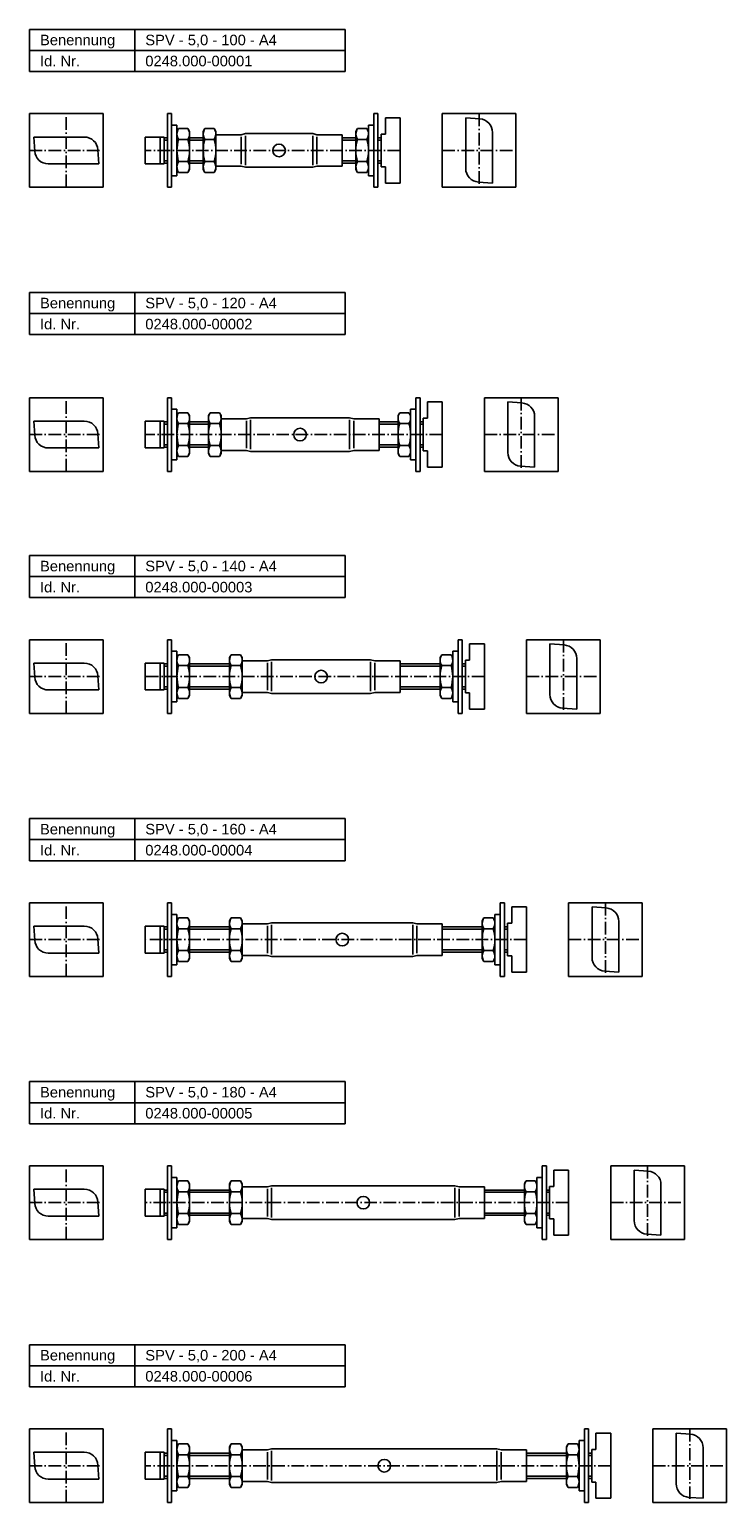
# Model space of a CAD drawing. Header units: millimetres. Extents: x 77 to 1200, y 2236 to 2936.
# Tile 1 of 3: x 77 to 408, y 2236 to 2936. Entities that reach past the tile are written whole.
import ezdxf

# ---------------------------------------------------------------- set-up
doc = ezdxf.new("R2010")
doc.units = ezdxf.units.MM
doc.header["$LTSCALE"] = 0.5
doc.linetypes.add('achse', pattern=[18, 12, -3, 0, -3])
doc.layers.add('HALFEN', color=2, linetype='CONTINUOUS')
doc.styles.add('ARIAL50', font='ARIAL.TTF', dxfattribs={"height": 5})

msp = doc.modelspace()

# ---------------------------------------------------------------- linework, layer by layer
at = {"layer": 'HALFEN'}
for p, q in [((77.25, 2936.25), (227.25, 2936.25)), ((77.25, 2916.25), (77.25, 2936.25)), ((127.25, 2916.25), (127.25, 2936.25)), ((227.25, 2916.25), (227.25, 2936.25)), ((77.25, 2926.25), (227.25, 2926.25)), ((77.25, 2916.25), (227.25, 2916.25)), ((77.25, 2861.25), (77.25, 2896.25)), ((77.25, 2896.25), (112.25, 2896.25)), ((112.25, 2861.25), (112.25, 2896.25)), ((144.77, 2896.25), (142.77, 2896.25)), ((142.77, 2896.25), (142.77, 2861.25)), ((144.77, 2896.25), (144.77, 2861.25)), ((240.77, 2896.25), (240.77, 2861.25)), ((240.77, 2896.25), (242.77, 2896.25)), ((242.77, 2896.25), (242.77, 2861.25)), ((246.29, 2886.5), (246.29, 2894.25)), ((246.29, 2894.25), (253.29, 2894.25)), ((253.29, 2894.25), (253.29, 2863.25)), ((273.29, 2896.25), (308.29, 2896.25)), ((273.29, 2896.25), (273.29, 2861.25)), ((284.42, 2870.2), (284.42, 2894.25)), ((284.42, 2894.25), (291.12, 2893.78)), ((308.29, 2896.25), (308.29, 2861.25)), ((103.3, 2885.12), (79.25, 2885.12)), ((79.25, 2885.12), (79.72, 2878.42)), ((132.25, 2885.12), (132.25, 2872.37)), ((141.25, 2885.12), (132.25, 2885.12)), ((139.25, 2885.12), (139.25, 2872.37)), ((141.25, 2885.12), (141.25, 2872.37)), ((142.77, 2884.75), (141.25, 2884.75)), ((147.27, 2890.75), (144.77, 2890.75)), ((147.27, 2866.75), (147.27, 2890.75)), ((148.08, 2889.14), (147.27, 2887.75)), ((152.46, 2889.14), (148.08, 2889.14)), ((152.46, 2889.14), (153.27, 2887.75)), ((153.27, 2887.75), (153.27, 2869.75)), ((159.77, 2884.75), (153.27, 2884.75)), ((160.58, 2889.14), (159.77, 2887.75)), ((159.77, 2869.75), (159.77, 2887.75)), ((164.96, 2889.14), (160.58, 2889.14)), ((164.96, 2889.14), (165.77, 2887.75)), ((165.77, 2887.75), (165.77, 2869.75)), ((165.77, 2886.25), (177.77, 2886.25)), ((177.77, 2886.25), (179.77, 2886.75)), ((179.77, 2886.75), (211.77, 2886.75)), ((213.77, 2886.25), (211.77, 2886.75)), ((213.77, 2886.25), (225.77, 2886.25)), ((225.77, 2886.25), (225.77, 2871.25)), ((232.27, 2884.75), (225.77, 2884.75)), ((233.08, 2889.14), (232.27, 2887.75)), ((232.27, 2869.75), (232.27, 2887.75)), ((237.46, 2889.14), (233.08, 2889.14)), ((237.46, 2889.14), (238.27, 2887.75)), ((238.27, 2890.75), (238.27, 2866.75)), ((240.77, 2890.75), (238.27, 2890.75)), ((244.29, 2886.5), (246.29, 2886.5)), ((297.17, 2887.3), (297.17, 2863.25)), ((110.25, 2872.37), (109.78, 2879.08)), ((152.46, 2883.95), (148.08, 2883.95)), ((164.96, 2883.95), (160.58, 2883.95)), ((237.46, 2883.95), (233.08, 2883.95)), ((86.2, 2872.37), (110.25, 2872.37)), ((141.25, 2872.37), (132.25, 2872.37)), ((142.77, 2872.75), (141.25, 2872.75)), ((152.46, 2873.55), (148.08, 2873.55)), ((159.77, 2872.75), (153.27, 2872.75)), ((164.96, 2873.55), (160.58, 2873.55)), ((165.77, 2871.25), (177.77, 2871.25)), ((177.77, 2871.25), (179.77, 2870.75)), ((179.77, 2870.75), (211.77, 2870.75)), ((213.77, 2871.25), (211.77, 2870.75)), ((213.77, 2871.25), (225.77, 2871.25)), ((232.27, 2872.75), (225.77, 2872.75)), ((237.46, 2873.55), (233.08, 2873.55)), ((244.29, 2871), (246.29, 2871)), ((246.29, 2863.25), (246.29, 2871)), ((144.77, 2866.75), (147.27, 2866.75)), ((148.08, 2868.35), (147.27, 2869.75)), ((152.46, 2868.35), (148.08, 2868.35)), ((152.46, 2868.35), (153.27, 2869.75)), ((160.58, 2868.35), (159.77, 2869.75)), ((164.96, 2868.35), (160.58, 2868.35)), ((164.96, 2868.35), (165.77, 2869.75)), ((233.08, 2868.35), (232.27, 2869.75)), ((237.46, 2868.35), (233.08, 2868.35)), ((237.46, 2868.35), (238.27, 2869.75)), ((238.27, 2866.75), (240.77, 2866.75)), ((253.29, 2863.25), (246.29, 2863.25)), ((297.17, 2863.25), (290.46, 2863.72)), ((77.25, 2861.25), (112.25, 2861.25)), ((144.77, 2861.25), (142.77, 2861.25)), ((240.77, 2861.25), (242.77, 2861.25)), ((273.29, 2861.25), (308.29, 2861.25)), ((77.25, 2811.25), (227.25, 2811.25)), ((77.25, 2791.25), (77.25, 2811.25)), ((127.25, 2791.25), (127.25, 2811.25)), ((227.25, 2791.25), (227.25, 2811.25)), ((77.25, 2801.25), (227.25, 2801.25)), ((77.25, 2791.25), (227.25, 2791.25)), ((77.25, 2761.25), (112.25, 2761.25)), ((77.25, 2726.25), (77.25, 2761.25)), ((112.25, 2726.25), (112.25, 2761.25)), ((144.77, 2761.25), (142.77, 2761.25)), ((142.77, 2761.25), (142.77, 2726.25)), ((144.77, 2761.25), (144.77, 2726.25)), ((260.77, 2761.25), (260.77, 2726.25)), ((260.77, 2761.25), (262.77, 2761.25)), ((262.77, 2761.25), (262.77, 2726.25)), ((266.29, 2751.5), (266.29, 2759.25)), ((266.29, 2759.25), (273.29, 2759.25)), ((273.29, 2759.25), (273.29, 2728.25)), ((293.29, 2761.25), (328.29, 2761.25)), ((293.29, 2761.25), (293.29, 2726.25)), ((304.42, 2759.25), (311.12, 2758.78)), ((304.42, 2735.2), (304.42, 2759.25)), ((328.29, 2761.25), (328.29, 2726.25)), ((147.27, 2755.75), (144.77, 2755.75)), ((147.27, 2731.75), (147.27, 2755.75)), ((148.08, 2754.15), (147.27, 2752.75)), ((152.46, 2754.15), (148.08, 2754.15)), ((152.46, 2754.15), (153.27, 2752.75)), ((153.27, 2752.75), (153.27, 2734.75)), ((163.08, 2754.15), (162.27, 2752.75)), ((162.27, 2734.75), (162.27, 2752.75)), ((167.46, 2754.15), (163.08, 2754.15)), ((167.46, 2754.15), (168.27, 2752.75)), ((168.27, 2752.75), (168.27, 2734.75)), ((168.27, 2751.25), (180.27, 2751.25)), ((168.27, 2751.25), (168.27, 2736.25)), ((180.27, 2751.25), (182.27, 2751.75)), ((182.27, 2751.75), (229.27, 2751.75)), ((231.27, 2751.25), (229.27, 2751.75)), ((231.27, 2751.25), (243.27, 2751.25)), ((243.27, 2751.25), (243.27, 2736.25)), ((253.08, 2754.15), (252.27, 2752.75)), ((252.27, 2734.75), (252.27, 2752.75)), ((257.46, 2754.15), (253.08, 2754.15)), ((257.46, 2754.15), (258.27, 2752.75)), ((258.27, 2755.75), (258.27, 2731.75)), ((260.77, 2755.75), (258.27, 2755.75)), ((264.29, 2751.5), (266.29, 2751.5)), ((317.17, 2752.3), (317.17, 2728.25)), ((103.3, 2750.13), (79.25, 2750.13)), ((79.25, 2750.13), (79.72, 2743.42)), ((110.25, 2737.38), (109.78, 2744.08)), ((132.25, 2750.13), (132.25, 2737.38)), ((141.25, 2750.13), (132.25, 2750.13)), ((139.25, 2750.13), (139.25, 2737.38)), ((141.25, 2750.13), (141.25, 2737.38)), ((142.77, 2749.75), (141.25, 2749.75)), ((152.46, 2748.95), (148.08, 2748.95)), ((162.27, 2749.75), (153.27, 2749.75)), ((167.46, 2748.95), (163.08, 2748.95)), ((252.27, 2749.75), (243.27, 2749.75)), ((257.46, 2748.95), (253.08, 2748.95)), ((86.2, 2737.38), (110.25, 2737.38)), ((141.25, 2737.38), (132.25, 2737.38)), ((142.77, 2737.75), (141.25, 2737.75)), ((152.46, 2738.55), (148.08, 2738.55)), ((162.27, 2737.75), (153.27, 2737.75)), ((167.46, 2738.55), (163.08, 2738.55)), ((252.27, 2737.75), (243.27, 2737.75)), ((257.46, 2738.55), (253.08, 2738.55)), ((144.77, 2731.75), (147.27, 2731.75)), ((148.08, 2733.36), (147.27, 2734.75)), ((152.46, 2733.36), (148.08, 2733.36)), ((152.46, 2733.36), (153.27, 2734.75)), ((163.08, 2733.36), (162.27, 2734.75)), ((167.46, 2733.36), (163.08, 2733.36)), ((167.46, 2733.36), (168.27, 2734.75)), ((168.27, 2736.25), (180.27, 2736.25)), ((180.27, 2736.25), (182.27, 2735.75)), ((182.27, 2735.75), (229.27, 2735.75)), ((231.27, 2736.25), (229.27, 2735.75)), ((231.27, 2736.25), (243.27, 2736.25)), ((253.08, 2733.36), (252.27, 2734.75)), ((257.46, 2733.36), (253.08, 2733.36)), ((257.46, 2733.36), (258.27, 2734.75)), ((258.27, 2731.75), (260.77, 2731.75)), ((264.29, 2736), (266.29, 2736)), ((266.29, 2728.25), (266.29, 2736)), ((77.25, 2726.25), (112.25, 2726.25)), ((144.77, 2726.25), (142.77, 2726.25)), ((260.77, 2726.25), (262.77, 2726.25)), ((273.29, 2728.25), (266.29, 2728.25)), ((293.29, 2726.25), (328.29, 2726.25)), ((317.17, 2728.25), (310.46, 2728.72)), ((77.25, 2686.25), (227.25, 2686.25)), ((77.25, 2666.25), (77.25, 2686.25)), ((127.25, 2666.25), (127.25, 2686.25)), ((227.25, 2666.25), (227.25, 2686.25)), ((77.25, 2676.25), (227.25, 2676.25)), ((77.25, 2666.25), (227.25, 2666.25)), ((77.25, 2646.25), (112.25, 2646.25)), ((77.25, 2611.25), (77.25, 2646.25)), ((112.25, 2611.25), (112.25, 2646.25)), ((144.77, 2646.25), (142.77, 2646.25)), ((142.77, 2611.25), (142.77, 2646.25)), ((144.77, 2646.25), (144.77, 2611.25)), ((280.77, 2646.25), (280.77, 2611.25)), ((280.77, 2646.25), (282.77, 2646.25)), ((282.77, 2646.25), (282.77, 2611.25)), ((313.29, 2646.25), (348.29, 2646.25)), ((313.29, 2646.25), (313.29, 2611.25)), ((348.29, 2646.25), (348.29, 2611.25)), ((147.27, 2640.75), (144.77, 2640.75)), ((147.27, 2616.75), (147.27, 2640.75)), ((148.08, 2639.15), (147.27, 2637.75)), ((152.46, 2639.15), (148.08, 2639.15)), ((152.46, 2639.15), (153.27, 2637.75)), ((173.08, 2639.15), (172.27, 2637.75)), ((177.46, 2639.15), (173.08, 2639.15)), ((177.46, 2639.15), (178.27, 2637.75)), ((273.08, 2639.15), (272.27, 2637.75)), ((277.46, 2639.15), (273.08, 2639.15)), ((277.46, 2639.15), (278.27, 2637.75)), ((278.27, 2640.75), (278.27, 2616.75)), ((280.77, 2640.75), (278.27, 2640.75)), ((286.29, 2644.25), (293.29, 2644.25)), ((286.29, 2636.5), (286.29, 2644.25)), ((293.29, 2644.25), (293.29, 2613.25)), ((324.42, 2620.2), (324.42, 2644.25)), ((324.42, 2644.25), (331.12, 2643.78)), ((103.3, 2635.13), (79.25, 2635.13)), ((79.25, 2635.13), (79.72, 2628.42)), ((141.25, 2635.13), (132.25, 2635.13)), ((132.25, 2635.13), (132.25, 2622.38)), ((139.25, 2635.13), (139.25, 2622.38)), ((141.25, 2635.13), (141.25, 2622.38)), ((142.77, 2634.75), (141.25, 2634.75)), ((152.46, 2633.95), (148.08, 2633.95)), ((153.27, 2637.75), (153.27, 2619.75)), ((172.27, 2634.75), (153.27, 2634.75)), ((172.27, 2619.75), (172.27, 2637.75)), ((177.46, 2633.95), (173.08, 2633.95)), ((178.27, 2637.75), (178.27, 2619.75)), ((178.27, 2636.25), (190.27, 2636.25)), ((178.27, 2636.25), (178.27, 2621.25)), ((190.27, 2636.25), (192.27, 2636.75)), ((192.27, 2636.75), (239.27, 2636.75)), ((241.27, 2636.25), (239.27, 2636.75)), ((241.27, 2636.25), (253.27, 2636.25)), ((253.27, 2636.25), (253.27, 2621.25)), ((272.27, 2634.75), (253.27, 2634.75)), ((272.27, 2619.75), (272.27, 2637.75)), ((277.46, 2633.95), (273.08, 2633.95)), ((284.29, 2636.5), (286.29, 2636.5)), ((337.17, 2637.3), (337.17, 2613.25)), ((110.25, 2622.38), (109.78, 2629.08)), ((86.2, 2622.38), (110.25, 2622.38)), ((141.25, 2622.38), (132.25, 2622.38)), ((142.77, 2622.75), (141.25, 2622.75)), ((148.08, 2618.36), (147.27, 2619.75)), ((152.46, 2623.55), (148.08, 2623.55)), ((152.46, 2618.36), (148.08, 2618.36)), ((152.46, 2618.36), (153.27, 2619.75)), ((172.27, 2622.75), (153.27, 2622.75)), ((173.08, 2618.36), (172.27, 2619.75)), ((177.46, 2623.55), (173.08, 2623.55)), ((177.46, 2618.36), (173.08, 2618.36)), ((177.46, 2618.36), (178.27, 2619.75)), ((178.27, 2621.25), (190.27, 2621.25)), ((190.27, 2621.25), (192.27, 2620.75)), ((192.27, 2620.75), (239.27, 2620.75)), ((241.27, 2621.25), (239.27, 2620.75)), ((241.27, 2621.25), (253.27, 2621.25)), ((272.27, 2622.75), (253.27, 2622.75)), ((273.08, 2618.36), (272.27, 2619.75)), ((277.46, 2623.55), (273.08, 2623.55)), ((277.46, 2618.36), (273.08, 2618.36)), ((277.46, 2618.36), (278.27, 2619.75)), ((284.29, 2621), (286.29, 2621)), ((286.29, 2613.25), (286.29, 2621)), ((77.25, 2611.25), (112.25, 2611.25)), ((144.77, 2611.25), (142.77, 2611.25)), ((144.77, 2616.75), (147.27, 2616.75)), ((278.27, 2616.75), (280.77, 2616.75)), ((280.77, 2611.25), (282.77, 2611.25)), ((293.29, 2613.25), (286.29, 2613.25)), ((313.29, 2611.25), (348.29, 2611.25)), ((337.17, 2613.25), (330.46, 2613.72)), ((77.25, 2561.25), (227.25, 2561.25)), ((77.25, 2541.25), (77.25, 2561.25)), ((127.25, 2541.25), (127.25, 2561.25)), ((227.25, 2541.25), (227.25, 2561.25)), ((77.25, 2551.25), (227.25, 2551.25)), ((77.25, 2541.25), (227.25, 2541.25)), ((77.25, 2521.25), (112.25, 2521.25)), ((77.25, 2486.25), (77.25, 2521.25)), ((112.25, 2486.25), (112.25, 2521.25)), ((144.77, 2521.25), (142.77, 2521.25)), ((142.77, 2521.25), (142.77, 2486.25)), ((144.77, 2521.25), (144.77, 2486.25)), ((300.77, 2521.25), (300.77, 2486.25)), ((300.77, 2521.25), (302.77, 2521.25)), ((302.77, 2521.25), (302.77, 2486.25)), ((333.29, 2521.25), (368.29, 2521.25)), ((333.29, 2521.25), (333.29, 2486.25)), ((368.29, 2521.25), (368.29, 2486.25)), ((147.27, 2515.75), (144.77, 2515.75)), ((147.27, 2491.75), (147.27, 2515.75)), ((148.08, 2514.15), (147.27, 2512.75)), ((152.46, 2514.15), (148.08, 2514.15)), ((152.46, 2514.15), (153.27, 2512.75)), ((173.08, 2514.15), (172.27, 2512.75)), ((177.46, 2514.15), (173.08, 2514.15)), ((177.46, 2514.15), (178.27, 2512.75)), ((293.08, 2514.15), (292.27, 2512.75)), ((297.46, 2514.15), (293.08, 2514.15)), ((297.46, 2514.15), (298.27, 2512.75)), ((298.27, 2515.75), (298.27, 2491.75)), ((300.77, 2515.75), (298.27, 2515.75)), ((306.29, 2511.5), (306.29, 2519.25)), ((306.29, 2519.25), (313.29, 2519.25)), ((313.29, 2519.25), (313.29, 2488.25)), ((344.42, 2519.25), (351.12, 2518.78)), ((344.42, 2495.2), (344.42, 2519.25)), ((103.3, 2510.13), (79.25, 2510.13)), ((79.25, 2510.13), (79.72, 2503.42)), ((132.25, 2510.13), (132.25, 2497.38)), ((141.25, 2510.13), (132.25, 2510.13)), ((139.25, 2510.13), (139.25, 2497.38)), ((141.25, 2510.13), (141.25, 2497.38)), ((142.77, 2509.75), (141.25, 2509.75)), ((152.46, 2508.95), (148.08, 2508.95)), ((153.27, 2512.75), (153.27, 2494.75)), ((172.27, 2509.75), (153.27, 2509.75)), ((172.27, 2494.75), (172.27, 2512.75)), ((177.46, 2508.95), (173.08, 2508.95)), ((178.27, 2512.75), (178.27, 2494.75)), ((178.27, 2511.25), (190.27, 2511.25)), ((178.27, 2511.25), (178.27, 2496.25)), ((190.27, 2511.25), (192.27, 2511.75)), ((192.27, 2511.75), (259.27, 2511.75)), ((261.27, 2511.25), (259.27, 2511.75)), ((261.27, 2511.25), (273.27, 2511.25)), ((273.27, 2511.25), (273.27, 2496.25)), ((292.27, 2509.75), (273.27, 2509.75)), ((292.27, 2494.75), (292.27, 2512.75)), ((297.46, 2508.95), (293.08, 2508.95)), ((304.29, 2511.5), (306.29, 2511.5)), ((357.17, 2512.3), (357.17, 2488.25)), ((110.25, 2497.38), (109.78, 2504.08)), ((86.2, 2497.38), (110.25, 2497.38)), ((141.25, 2497.38), (132.25, 2497.38)), ((142.77, 2497.75), (141.25, 2497.75)), ((148.08, 2493.36), (147.27, 2494.75)), ((152.46, 2498.55), (148.08, 2498.55)), ((152.46, 2493.36), (148.08, 2493.36)), ((152.46, 2493.36), (153.27, 2494.75)), ((172.27, 2497.75), (153.27, 2497.75)), ((173.08, 2493.36), (172.27, 2494.75)), ((177.46, 2498.55), (173.08, 2498.55)), ((177.46, 2493.36), (173.08, 2493.36)), ((177.46, 2493.36), (178.27, 2494.75)), ((178.27, 2496.25), (190.27, 2496.25)), ((190.27, 2496.25), (192.27, 2495.75)), ((192.27, 2495.75), (259.27, 2495.75)), ((261.27, 2496.25), (259.27, 2495.75)), ((261.27, 2496.25), (273.27, 2496.25)), ((292.27, 2497.75), (273.27, 2497.75)), ((293.08, 2493.36), (292.27, 2494.75)), ((297.46, 2498.55), (293.08, 2498.55)), ((297.46, 2493.36), (293.08, 2493.36)), ((297.46, 2493.36), (298.27, 2494.75)), ((304.29, 2496), (306.29, 2496)), ((306.29, 2488.25), (306.29, 2496)), ((77.25, 2486.25), (112.25, 2486.25)), ((144.77, 2486.25), (142.77, 2486.25)), ((144.77, 2491.75), (147.27, 2491.75)), ((298.27, 2491.75), (300.77, 2491.75)), ((300.77, 2486.25), (302.77, 2486.25)), ((313.29, 2488.25), (306.29, 2488.25)), ((333.29, 2486.25), (368.29, 2486.25)), ((357.17, 2488.25), (350.46, 2488.72)), ((77.25, 2436.25), (227.25, 2436.25)), ((77.25, 2416.25), (77.25, 2436.25)), ((127.25, 2416.25), (127.25, 2436.25)), ((227.25, 2416.25), (227.25, 2436.25)), ((77.25, 2426.25), (227.25, 2426.25)), ((77.25, 2416.25), (227.25, 2416.25)), ((77.25, 2361.25), (77.25, 2396.25)), ((77.25, 2396.25), (112.25, 2396.25)), ((112.25, 2361.25), (112.25, 2396.25)), ((144.77, 2396.25), (142.77, 2396.25)), ((142.77, 2396.25), (142.77, 2361.25)), ((142.77, 2396.25), (142.77, 2361.25)), ((144.77, 2396.25), (142.77, 2396.25)), ((144.77, 2396.25), (144.77, 2361.25)), ((320.77, 2396.25), (320.77, 2361.25)), ((320.77, 2396.25), (322.77, 2396.25)), ((322.77, 2396.25), (322.77, 2361.25)), ((326.29, 2394.25), (333.29, 2394.25)), ((326.29, 2386.5), (326.29, 2394.25)), ((333.29, 2394.25), (333.29, 2363.25)), ((353.29, 2396.25), (353.29, 2361.25)), ((353.29, 2396.25), (388.29, 2396.25)), ((364.42, 2370.2), (364.42, 2394.25)), ((364.42, 2394.25), (371.12, 2393.78)), ((388.29, 2396.25), (388.29, 2361.25)), ((147.27, 2390.75), (144.77, 2390.75)), ((147.27, 2366.75), (147.27, 2390.75)), ((148.08, 2389.15), (147.27, 2387.75)), ((152.46, 2389.15), (148.08, 2389.15)), ((152.46, 2389.15), (153.27, 2387.75)), ((153.27, 2387.75), (153.27, 2369.75)), ((173.08, 2389.15), (172.27, 2387.75)), ((172.27, 2369.75), (172.27, 2387.75)), ((177.46, 2389.15), (173.08, 2389.15)), ((177.46, 2389.15), (178.27, 2387.75)), ((178.27, 2387.75), (178.27, 2369.75)), ((313.08, 2389.15), (312.27, 2387.75)), ((312.27, 2369.75), (312.27, 2387.75)), ((317.46, 2389.15), (313.08, 2389.15)), ((317.46, 2389.15), (318.27, 2387.75)), ((318.27, 2390.75), (318.27, 2366.75)), ((320.77, 2390.75), (318.27, 2390.75)), ((377.17, 2387.3), (377.17, 2363.25)), ((103.3, 2385.13), (79.25, 2385.13)), ((79.25, 2385.13), (79.72, 2378.42)), ((132.25, 2385.13), (132.25, 2372.38)), ((141.25, 2385.13), (132.25, 2385.13)), ((139.25, 2385.13), (139.25, 2372.38)), ((141.25, 2385.13), (141.25, 2372.38)), ((142.77, 2384.75), (141.25, 2384.75)), ((152.46, 2383.95), (148.08, 2383.95)), ((172.27, 2384.75), (153.27, 2384.75)), ((177.46, 2383.95), (173.08, 2383.95)), ((178.27, 2386.25), (190.27, 2386.25)), ((178.27, 2386.25), (178.27, 2371.25)), ((190.27, 2386.25), (192.27, 2386.75)), ((192.27, 2386.75), (279.27, 2386.75)), ((281.27, 2386.25), (279.27, 2386.75)), ((281.27, 2386.25), (293.27, 2386.25)), ((293.27, 2386.25), (293.27, 2371.25)), ((312.27, 2384.75), (293.27, 2384.75)), ((317.46, 2383.95), (313.08, 2383.95)), ((324.29, 2386.5), (326.29, 2386.5)), ((110.25, 2372.38), (109.78, 2379.08)), ((152.46, 2373.55), (148.08, 2373.55)), ((177.46, 2373.55), (173.08, 2373.55)), ((317.46, 2373.55), (313.08, 2373.55)), ((86.2, 2372.38), (110.25, 2372.38)), ((141.25, 2372.38), (132.25, 2372.38)), ((142.77, 2372.75), (141.25, 2372.75)), ((144.77, 2366.75), (147.27, 2366.75)), ((148.08, 2368.36), (147.27, 2369.75)), ((152.46, 2368.36), (148.08, 2368.36)), ((152.46, 2368.36), (153.27, 2369.75)), ((172.27, 2372.75), (153.27, 2372.75)), ((173.08, 2368.36), (172.27, 2369.75)), ((177.46, 2368.36), (173.08, 2368.36)), ((177.46, 2368.36), (178.27, 2369.75)), ((178.27, 2371.25), (190.27, 2371.25)), ((190.27, 2371.25), (192.27, 2370.75)), ((192.27, 2370.75), (279.27, 2370.75)), ((281.27, 2371.25), (279.27, 2370.75)), ((281.27, 2371.25), (293.27, 2371.25)), ((312.27, 2372.75), (293.27, 2372.75)), ((313.08, 2368.36), (312.27, 2369.75)), ((317.46, 2368.36), (313.08, 2368.36)), ((317.46, 2368.36), (318.27, 2369.75)), ((318.27, 2366.75), (320.77, 2366.75)), ((324.29, 2371), (326.29, 2371)), ((326.29, 2363.25), (326.29, 2371)), ((77.25, 2361.25), (112.25, 2361.25)), ((144.77, 2361.25), (142.77, 2361.25)), ((144.77, 2361.25), (142.77, 2361.25)), ((320.77, 2361.25), (322.77, 2361.25)), ((333.29, 2363.25), (326.29, 2363.25)), ((353.29, 2361.25), (388.29, 2361.25)), ((377.17, 2363.25), (370.46, 2363.72)), ((77.25, 2311.25), (227.25, 2311.25)), ((77.25, 2291.25), (77.25, 2311.25)), ((127.25, 2291.25), (127.25, 2311.25)), ((227.25, 2291.25), (227.25, 2311.25)), ((77.25, 2301.25), (227.25, 2301.25)), ((77.25, 2291.25), (227.25, 2291.25)), ((77.25, 2271.25), (112.25, 2271.25)), ((77.25, 2236.25), (77.25, 2271.25)), ((112.25, 2236.25), (112.25, 2271.25)), ((144.77, 2271.25), (142.77, 2271.25)), ((142.77, 2271.25), (142.77, 2236.25)), ((144.77, 2271.25), (144.77, 2236.25)), ((340.77, 2271.25), (340.77, 2236.25)), ((340.77, 2271.25), (342.77, 2271.25)), ((342.77, 2271.25), (342.77, 2236.25)), ((346.29, 2269.25), (353.29, 2269.25)), ((346.29, 2261.5), (346.29, 2269.25)), ((353.29, 2269.25), (353.29, 2238.25)), ((373.29, 2271.25), (408.29, 2271.25)), ((373.29, 2271.25), (373.29, 2236.25)), ((384.42, 2245.2), (384.42, 2269.25)), ((384.42, 2269.25), (391.12, 2268.78)), ((408.29, 2271.25), (408.29, 2236.25)), ((147.27, 2265.75), (144.77, 2265.75)), ((147.27, 2241.75), (147.27, 2265.75)), ((148.08, 2264.15), (147.27, 2262.75)), ((152.46, 2264.15), (148.08, 2264.15)), ((152.46, 2264.15), (153.27, 2262.75)), ((153.27, 2262.75), (153.27, 2244.75)), ((173.08, 2264.15), (172.27, 2262.75)), ((172.27, 2244.75), (172.27, 2262.75)), ((177.46, 2264.15), (173.08, 2264.15)), ((177.46, 2264.15), (178.27, 2262.75)), ((178.27, 2262.75), (178.27, 2244.75)), ((178.27, 2261.25), (190.27, 2261.25)), ((178.27, 2261.25), (178.27, 2246.25)), ((190.27, 2261.25), (192.27, 2261.75)), ((192.27, 2261.75), (299.27, 2261.75)), ((301.27, 2261.25), (299.27, 2261.75)), ((301.27, 2261.25), (313.27, 2261.25)), ((313.27, 2261.25), (313.27, 2246.25)), ((333.08, 2264.15), (332.27, 2262.75)), ((332.27, 2244.75), (332.27, 2262.75)), ((337.46, 2264.15), (333.08, 2264.15)), ((337.46, 2264.15), (338.27, 2262.75)), ((338.27, 2265.75), (338.27, 2241.75)), ((340.77, 2265.75), (338.27, 2265.75)), ((344.29, 2261.5), (346.29, 2261.5)), ((397.17, 2262.3), (397.17, 2238.25)), ((103.3, 2260.13), (79.25, 2260.13)), ((79.25, 2260.13), (79.72, 2253.42)), ((110.25, 2247.38), (109.78, 2254.08)), ((141.25, 2260.13), (132.25, 2260.13)), ((132.25, 2260.13), (132.25, 2247.38)), ((139.25, 2260.13), (139.25, 2247.38)), ((141.25, 2260.13), (141.25, 2247.38)), ((142.77, 2259.75), (141.25, 2259.75)), ((152.46, 2258.95), (148.08, 2258.95)), ((172.27, 2259.75), (153.27, 2259.75)), ((177.46, 2258.95), (173.08, 2258.95)), ((332.27, 2259.75), (313.27, 2259.75)), ((337.46, 2258.95), (333.08, 2258.95)), ((86.2, 2247.38), (110.25, 2247.38)), ((141.25, 2247.38), (132.25, 2247.38)), ((142.77, 2247.75), (141.25, 2247.75)), ((152.46, 2248.55), (148.08, 2248.55)), ((172.27, 2247.75), (153.27, 2247.75)), ((177.46, 2248.55), (173.08, 2248.55)), ((332.27, 2247.75), (313.27, 2247.75)), ((337.46, 2248.55), (333.08, 2248.55)), ((144.77, 2241.75), (147.27, 2241.75)), ((148.08, 2243.36), (147.27, 2244.75)), ((152.46, 2243.36), (148.08, 2243.36)), ((152.46, 2243.36), (153.27, 2244.75)), ((173.08, 2243.36), (172.27, 2244.75)), ((177.46, 2243.36), (173.08, 2243.36)), ((177.46, 2243.36), (178.27, 2244.75)), ((178.27, 2246.25), (190.27, 2246.25)), ((190.27, 2246.25), (192.27, 2245.75)), ((192.27, 2245.75), (299.27, 2245.75)), ((301.27, 2246.25), (299.27, 2245.75)), ((301.27, 2246.25), (313.27, 2246.25)), ((333.08, 2243.36), (332.27, 2244.75)), ((337.46, 2243.36), (333.08, 2243.36)), ((337.46, 2243.36), (338.27, 2244.75)), ((338.27, 2241.75), (340.77, 2241.75)), ((344.29, 2246), (346.29, 2246)), ((346.29, 2238.25), (346.29, 2246)), ((77.25, 2236.25), (112.25, 2236.25)), ((144.77, 2236.25), (142.77, 2236.25)), ((340.77, 2236.25), (342.77, 2236.25)), ((353.29, 2238.25), (346.29, 2238.25)), ((373.29, 2236.25), (408.29, 2236.25)), ((397.17, 2238.25), (390.46, 2238.72))]:
    msp.add_line(p, q, dxfattribs=at)
at = {"layer": 'HALFEN', "color": 1, "linetype": 'achse'}
for p, q in [((94.75, 2861.25), (94.75, 2896.25)), ((290.79, 2896.25), (290.79, 2861.25)), ((77.25, 2878.75), (112.25, 2878.75)), ((253.29, 2878.75), (132.25, 2878.75)), ((273.29, 2878.75), (308.29, 2878.75)), ((94.75, 2726.25), (94.75, 2761.25)), ((310.79, 2761.25), (310.79, 2726.25)), ((77.25, 2743.75), (112.25, 2743.75)), ((273.29, 2743.75), (132.25, 2743.75)), ((293.29, 2743.75), (328.29, 2743.75)), ((94.75, 2611.25), (94.75, 2646.25)), ((330.79, 2646.25), (330.79, 2611.25)), ((77.25, 2628.75), (112.25, 2628.75)), ((293.29, 2628.75), (132.25, 2628.75)), ((313.29, 2628.75), (348.29, 2628.75)), ((94.75, 2486.25), (94.75, 2521.25)), ((350.79, 2521.25), (350.79, 2486.25)), ((77.25, 2503.75), (112.25, 2503.75)), ((313.29, 2503.75), (132.25, 2503.75)), ((333.29, 2503.75), (368.29, 2503.75)), ((94.75, 2361.25), (94.75, 2396.25)), ((370.79, 2396.25), (370.79, 2361.25)), ((77.25, 2378.75), (112.25, 2378.75)), ((333.29, 2378.75), (132.25, 2378.75)), ((353.29, 2378.75), (388.29, 2378.75)), ((94.75, 2236.25), (94.75, 2271.25)), ((390.79, 2271.25), (390.79, 2236.25)), ((77.25, 2253.75), (112.25, 2253.75)), ((353.29, 2253.75), (132.25, 2253.75)), ((373.29, 2253.75), (408.29, 2253.75))]:
    msp.add_line(p, q, dxfattribs=at)
at = {"layer": 'HALFEN', "color": 1}
for p, q in [((177.77, 2885.25), (177.77, 2872.25)), ((179.77, 2885.75), (179.77, 2871.75)), ((211.77, 2885.75), (211.77, 2871.75)), ((213.77, 2885.25), (213.77, 2872.25)), ((142.77, 2883.68), (141.25, 2883.68)), ((159.77, 2883.68), (153.27, 2883.68)), ((232.27, 2883.68), (225.77, 2883.68)), ((244.29, 2883.68), (242.77, 2883.68)), ((142.77, 2873.82), (141.25, 2873.82)), ((159.77, 2873.82), (153.27, 2873.82)), ((232.27, 2873.82), (225.77, 2873.82)), ((244.29, 2873.82), (242.77, 2873.82)), ((142.77, 2748.68), (141.25, 2748.68)), ((162.27, 2748.68), (153.27, 2748.68)), ((180.27, 2750.25), (180.27, 2737.25)), ((182.27, 2750.75), (182.27, 2736.75)), ((229.27, 2750.75), (229.27, 2736.75)), ((231.27, 2750.25), (231.27, 2737.25)), ((252.27, 2748.68), (243.27, 2748.68)), ((264.29, 2748.68), (262.77, 2748.68)), ((142.77, 2738.82), (141.25, 2738.82)), ((162.27, 2738.82), (153.27, 2738.82)), ((252.27, 2738.82), (243.27, 2738.82)), ((264.29, 2738.82), (262.77, 2738.82)), ((142.77, 2633.68), (141.25, 2633.68)), ((172.27, 2633.68), (153.27, 2633.68)), ((190.27, 2635.25), (190.27, 2622.25)), ((192.27, 2635.75), (192.27, 2621.75)), ((239.27, 2635.75), (239.27, 2621.75)), ((241.27, 2635.25), (241.27, 2622.25)), ((272.27, 2633.68), (253.27, 2633.68)), ((284.29, 2633.68), (282.77, 2633.68)), ((142.77, 2623.82), (141.25, 2623.82)), ((172.27, 2623.82), (153.27, 2623.82)), ((272.27, 2623.82), (253.27, 2623.82)), ((284.29, 2623.82), (282.77, 2623.82)), ((142.77, 2508.68), (141.25, 2508.68)), ((172.27, 2508.68), (153.27, 2508.68)), ((190.27, 2510.25), (190.27, 2497.25)), ((192.27, 2510.75), (192.27, 2496.75)), ((259.27, 2510.75), (259.27, 2496.75)), ((261.27, 2510.25), (261.27, 2497.25)), ((292.27, 2508.68), (273.27, 2508.68)), ((304.29, 2508.68), (302.77, 2508.68)), ((142.77, 2498.82), (141.25, 2498.82)), ((172.27, 2498.82), (153.27, 2498.82)), ((292.27, 2498.82), (273.27, 2498.82)), ((304.29, 2498.82), (302.77, 2498.82)), ((142.77, 2383.68), (141.25, 2383.68)), ((172.27, 2383.68), (153.27, 2383.68)), ((190.27, 2385.25), (190.27, 2372.25)), ((192.27, 2385.75), (192.27, 2371.75)), ((279.27, 2385.75), (279.27, 2371.75)), ((281.27, 2385.25), (281.27, 2372.25)), ((312.27, 2383.68), (293.27, 2383.68)), ((324.29, 2383.68), (322.77, 2383.68)), ((142.77, 2373.82), (141.25, 2373.82)), ((172.27, 2373.82), (153.27, 2373.82)), ((312.27, 2373.82), (293.27, 2373.82)), ((324.29, 2373.82), (322.77, 2373.82)), ((142.77, 2258.68), (141.25, 2258.68)), ((172.27, 2258.68), (153.27, 2258.68)), ((190.27, 2260.25), (190.27, 2247.25)), ((192.27, 2260.75), (192.27, 2246.75)), ((299.27, 2260.75), (299.27, 2246.75)), ((301.27, 2260.25), (301.27, 2247.25)), ((332.27, 2258.68), (313.27, 2258.68)), ((344.29, 2258.68), (342.77, 2258.68)), ((142.77, 2248.82), (141.25, 2248.82)), ((172.27, 2248.82), (153.27, 2248.82)), ((332.27, 2248.82), (313.27, 2248.82)), ((344.29, 2248.82), (342.77, 2248.82))]:
    msp.add_line(p, q, dxfattribs=at)
at = {"layer": 'HALFEN', "extrusion": (1, -2e-16, 0)}
for p, q in [((244.29, 2884.75), (242.77, 2884.75)), ((244.29, 2886.5), (244.29, 2884.5)), ((244.29, 2884.5), (244.29, 2873)), ((242.77, 2872.75), (244.29, 2872.75)), ((244.29, 2873), (244.29, 2871)), ((264.29, 2751.5), (264.29, 2749.5)), ((264.29, 2749.75), (262.77, 2749.75)), ((264.29, 2749.5), (264.29, 2738)), ((262.77, 2737.75), (264.29, 2737.75)), ((264.29, 2738), (264.29, 2736)), ((284.29, 2634.75), (282.77, 2634.75)), ((284.29, 2636.5), (284.29, 2634.5)), ((284.29, 2634.5), (284.29, 2623)), ((282.77, 2622.75), (284.29, 2622.75)), ((284.29, 2623), (284.29, 2621)), ((304.29, 2509.75), (302.77, 2509.75)), ((304.29, 2511.5), (304.29, 2509.5)), ((304.29, 2509.5), (304.29, 2498)), ((302.77, 2497.75), (304.29, 2497.75)), ((304.29, 2498), (304.29, 2496)), ((324.29, 2384.75), (322.77, 2384.75)), ((324.29, 2386.5), (324.29, 2384.5)), ((324.29, 2384.5), (324.29, 2373)), ((324.29, 2373), (324.29, 2371)), ((322.77, 2372.75), (324.29, 2372.75)), ((344.29, 2261.5), (344.29, 2259.5)), ((344.29, 2259.75), (342.77, 2259.75)), ((344.29, 2259.5), (344.29, 2248)), ((342.77, 2247.75), (344.29, 2247.75)), ((344.29, 2248), (344.29, 2246))]:
    msp.add_line(p, q, dxfattribs=at)
at = {"layer": 'HALFEN'}
for centre in [(195.77, 2878.75), (205.77, 2743.75), (215.77, 2628.75), (225.77, 2503.75), (235.77, 2378.75), (245.77, 2253.75)]:
    msp.add_circle(centre, 3, dxfattribs=at)
for centre, radius, start, end in [((290.67, 2887.3), 6.5, 0, 86), ((103.3, 2878.63), 6.5, 4, 90), ((151.87, 2886.55), 4.6, 154.43847, 214.43847), ((148.67, 2886.55), 4.6, 325.56153, 25.56153), ((164.37, 2886.55), 4.6, 154.43847, 214.43847), ((161.17, 2886.55), 4.6, 325.56153, 25.56153), ((236.87, 2886.55), 4.6, 154.43847, 214.43847), ((233.67, 2886.55), 4.6, 325.56153, 25.56153), ((86.2, 2878.88), 6.5, 184, 270), ((164.44, 2878.75), 17.17, 162.38303, 197.61697), ((136.1, 2878.75), 17.17, 342.38303, 17.61697), ((176.94, 2878.75), 17.17, 162.38303, 197.61697), ((148.6, 2878.75), 17.17, 342.38303, 17.61697), ((249.44, 2878.75), 17.17, 162.38303, 197.61697), ((221.1, 2878.75), 17.17, 342.38303, 17.61697), ((151.87, 2870.95), 4.6, 145.56153, 205.56153), ((148.67, 2870.95), 4.6, 334.43847, 34.43847), ((164.37, 2870.95), 4.6, 145.56153, 205.56153), ((161.17, 2870.95), 4.6, 334.43847, 34.43847), ((236.87, 2870.95), 4.6, 145.56153, 205.56153), ((233.67, 2870.95), 4.6, 334.43847, 34.43847), ((290.92, 2870.2), 6.5, 180, 266), ((310.67, 2752.3), 6.5, 0, 86), ((151.87, 2751.55), 4.6, 154.43847, 214.43847), ((148.67, 2751.55), 4.6, 325.56153, 25.56153), ((166.87, 2751.55), 4.6, 154.43847, 214.43847), ((163.67, 2751.55), 4.6, 325.56153, 25.56153), ((256.87, 2751.55), 4.6, 154.43847, 214.43847), ((253.67, 2751.55), 4.6, 325.56153, 25.56153), ((103.3, 2743.63), 6.5, 4, 90), ((164.44, 2743.75), 17.17, 162.38303, 197.61697), ((136.1, 2743.75), 17.17, 342.38303, 17.61697), ((179.44, 2743.75), 17.17, 162.38303, 197.61697), ((151.1, 2743.75), 17.17, 342.38303, 17.61697), ((269.44, 2743.75), 17.17, 162.38303, 197.61697), ((241.1, 2743.75), 17.17, 342.38303, 17.61697), ((86.2, 2743.88), 6.5, 184, 270), ((151.87, 2735.95), 4.6, 145.56153, 205.56153), ((148.67, 2735.95), 4.6, 334.43847, 34.43847), ((166.87, 2735.95), 4.6, 145.56153, 205.56153), ((163.67, 2735.95), 4.6, 334.43847, 34.43847), ((256.87, 2735.95), 4.6, 145.56153, 205.56153), ((253.67, 2735.95), 4.6, 334.43847, 34.43847), ((310.92, 2735.2), 6.5, 180, 266), ((330.67, 2637.3), 6.5, 0, 86), ((103.3, 2628.63), 6.5, 4, 90), ((151.87, 2636.55), 4.6, 154.43847, 214.43847), ((164.44, 2628.75), 17.17, 162.38303, 197.61697), ((148.67, 2636.55), 4.6, 325.56153, 25.56153), ((136.1, 2628.75), 17.17, 342.38303, 17.61697), ((176.87, 2636.55), 4.6, 154.43847, 214.43847), ((189.44, 2628.75), 17.17, 162.38303, 197.61697), ((173.67, 2636.55), 4.6, 325.56153, 25.56153), ((161.1, 2628.75), 17.17, 342.38303, 17.61697), ((276.87, 2636.55), 4.6, 154.43847, 214.43847), ((289.44, 2628.75), 17.17, 162.38303, 197.61697), ((273.67, 2636.55), 4.6, 325.56153, 25.56153), ((261.1, 2628.75), 17.17, 342.38303, 17.61697), ((86.2, 2628.88), 6.5, 184, 270), ((151.87, 2620.95), 4.6, 145.56153, 205.56153), ((148.67, 2620.95), 4.6, 334.43847, 34.43847), ((176.87, 2620.95), 4.6, 145.56153, 205.56153), ((173.67, 2620.95), 4.6, 334.43847, 34.43847), ((276.87, 2620.95), 4.6, 145.56153, 205.56153), ((273.67, 2620.95), 4.6, 334.43847, 34.43847), ((330.92, 2620.2), 6.5, 180, 266), ((151.87, 2511.55), 4.6, 154.43847, 214.43847), ((148.67, 2511.55), 4.6, 325.56153, 25.56153), ((176.87, 2511.55), 4.6, 154.43847, 214.43847), ((173.67, 2511.55), 4.6, 325.56153, 25.56153), ((296.87, 2511.55), 4.6, 154.43847, 214.43847), ((293.67, 2511.55), 4.6, 325.56153, 25.56153), ((350.67, 2512.3), 6.5, 0, 86), ((103.3, 2503.63), 6.5, 4, 90), ((164.44, 2503.75), 17.17, 162.38303, 197.61697), ((136.1, 2503.75), 17.17, 342.38303, 17.61697), ((189.44, 2503.75), 17.17, 162.38303, 197.61697), ((161.1, 2503.75), 17.17, 342.38303, 17.61697), ((309.44, 2503.75), 17.17, 162.38303, 197.61697), ((281.1, 2503.75), 17.17, 342.38303, 17.61697), ((86.2, 2503.88), 6.5, 184, 270), ((151.87, 2495.95), 4.6, 145.56153, 205.56153), ((148.67, 2495.95), 4.6, 334.43847, 34.43847), ((176.87, 2495.95), 4.6, 145.56153, 205.56153), ((173.67, 2495.95), 4.6, 334.43847, 34.43847), ((296.87, 2495.95), 4.6, 145.56153, 205.56153), ((293.67, 2495.95), 4.6, 334.43847, 34.43847), ((350.92, 2495.2), 6.5, 180, 266), ((151.87, 2386.55), 4.6, 154.43847, 214.43847), ((148.67, 2386.55), 4.6, 325.56153, 25.56153), ((176.87, 2386.55), 4.6, 154.43847, 214.43847), ((173.67, 2386.55), 4.6, 325.56153, 25.56153), ((316.87, 2386.55), 4.6, 154.43847, 214.43847), ((313.67, 2386.55), 4.6, 325.56153, 25.56153), ((370.67, 2387.3), 6.5, 0, 86), ((103.3, 2378.63), 6.5, 4, 90), ((164.44, 2378.75), 17.17, 162.38303, 197.61697), ((136.1, 2378.75), 17.17, 342.38303, 17.61697), ((189.44, 2378.75), 17.17, 162.38303, 197.61697), ((161.1, 2378.75), 17.17, 342.38303, 17.61697), ((329.44, 2378.75), 17.17, 162.38303, 197.61697), ((301.1, 2378.75), 17.17, 342.38303, 17.61697), ((86.2, 2378.88), 6.5, 184, 270), ((151.87, 2370.95), 4.6, 145.56153, 205.56153), ((148.67, 2370.95), 4.6, 334.43847, 34.43847), ((176.87, 2370.95), 4.6, 145.56153, 205.56153), ((173.67, 2370.95), 4.6, 334.43847, 34.43847), ((316.87, 2370.95), 4.6, 145.56153, 205.56153), ((313.67, 2370.95), 4.6, 334.43847, 34.43847), ((370.92, 2370.2), 6.5, 180, 266), ((390.67, 2262.3), 6.5, 0, 86), ((151.87, 2261.55), 4.6, 154.43847, 214.43847), ((148.67, 2261.55), 4.6, 325.56153, 25.56153), ((176.87, 2261.55), 4.6, 154.43847, 214.43847), ((173.67, 2261.55), 4.6, 325.56153, 25.56153), ((336.87, 2261.55), 4.6, 154.43847, 214.43847), ((333.67, 2261.55), 4.6, 325.56153, 25.56153), ((103.3, 2253.63), 6.5, 4, 90), ((164.44, 2253.75), 17.17, 162.38303, 197.61697), ((136.1, 2253.75), 17.17, 342.38303, 17.61697), ((189.44, 2253.75), 17.17, 162.38303, 197.61697), ((161.1, 2253.75), 17.17, 342.38303, 17.61697), ((349.44, 2253.75), 17.17, 162.38303, 197.61697), ((321.1, 2253.75), 17.17, 342.38303, 17.61697), ((86.2, 2253.88), 6.5, 184, 270), ((151.87, 2245.95), 4.6, 145.56153, 205.56153), ((148.67, 2245.95), 4.6, 334.43847, 34.43847), ((176.87, 2245.95), 4.6, 145.56153, 205.56153), ((173.67, 2245.95), 4.6, 334.43847, 34.43847), ((336.87, 2245.95), 4.6, 145.56153, 205.56153), ((333.67, 2245.95), 4.6, 334.43847, 34.43847), ((390.92, 2245.2), 6.5, 180, 266)]:
    msp.add_arc(centre, radius, start, end, dxfattribs=at)

# ---------------------------------------------------------------- texts
at = {"layer": 'HALFEN', "style": 'ARIAL50'}
for s, p in [('Benennung', (82.25, 2928.75)), ('SPV - 5,0 - 100 - A4', (132.25, 2928.75)), ('Id. Nr.', (82.25, 2918.75)), ('0248.000-00001', (132.25, 2918.75)), ('Benennung', (82.25, 2803.75)), ('SPV - 5,0 - 120 - A4', (132.25, 2803.75)), ('Id. Nr.', (82.25, 2793.75)), ('0248.000-00002', (132.25, 2793.75)), ('Benennung', (82.25, 2678.75)), ('SPV - 5,0 - 140 - A4', (132.25, 2678.75)), ('Id. Nr.', (82.25, 2668.75)), ('0248.000-00003', (132.25, 2668.75)), ('Benennung', (82.25, 2553.75)), ('SPV - 5,0 - 160 - A4', (132.25, 2553.75)), ('Id. Nr.', (82.25, 2543.75)), ('0248.000-00004', (132.25, 2543.75)), ('Benennung', (82.25, 2428.75)), ('SPV - 5,0 - 180 - A4', (132.25, 2428.75)), ('Id. Nr.', (82.25, 2418.75)), ('0248.000-00005', (132.25, 2418.75)), ('Benennung', (82.25, 2303.75)), ('SPV - 5,0 - 200 - A4', (132.25, 2303.75)), ('Id. Nr.', (82.25, 2293.75)), ('0248.000-00006', (132.25, 2293.75))]:
    msp.add_text(s, height=5, dxfattribs=at).set_placement(p)

doc.saveas('drawing.dxf')
